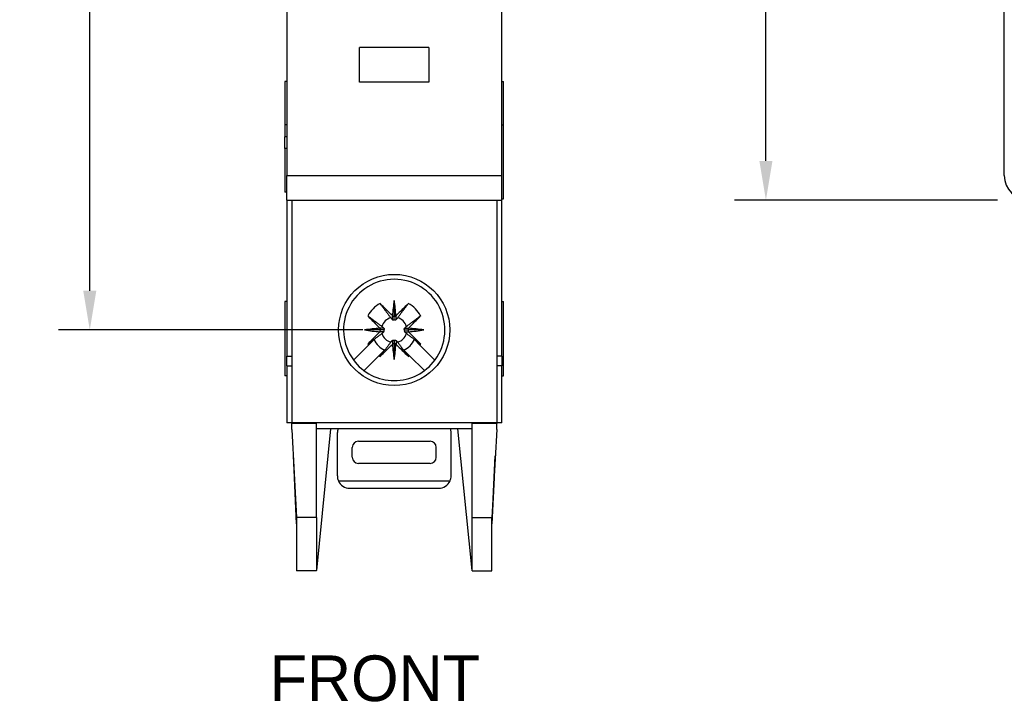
# Model space of a CAD drawing. Header units: inches. Extents: x 640.04 to 648.8, y 478.44 to 488.13.
# Tile 2 of 4: x 640.04 to 643.18, y 483.01 to 485.17. Entities that reach past the tile are written whole.
import ezdxf

# ---------------------------------------------------------------- set-up
doc = ezdxf.new("R2010")
doc.units = ezdxf.units.IN
doc.header["$LTSCALE"] = 8
doc.header["$MEASUREMENT"] = 0
doc.layers.add('Dimensions', color=140, linetype='Continuous')
doc.layers.add('Text', color=140, linetype='Continuous')
doc.dimstyles.get("Standard").update_dxf_attribs({"dimtxt": 0.125, "dimasz": 0.125, "dimexe": 0.1, "dimexo": 0.1, "dimgap": 0.05, "dimtad": 0, "dimtih": 1, "dimtoh": 1, "dimzin": 0, "dimdsep": 46, "dimtxsty": 'Standard', "dimcen": 0, "dimclrd": 256, "dimclre": 256, "dimclrt": 256, "dimadec": 0, "dimazin": 0, "dimtfac": 1, "dimtofl": 0, "dimtmove": 0, "dimatfit": 3, "dimfxl": 0, "dimtolj": 1, "dimtzin": 0, "dimarcsym": 0})

# ---------------------------------------------------------------- blocks, each defined once
blk = doc.blocks.new('*D0')
at = {"layer": 'DEFPOINTS', "color": 0}
for p in [(642.4216, 486.3632), (643.2599, 486.3632), (643.2599, 484.5916)]:
    blk.add_point(p, dxfattribs=at)
at = {"layer": 'Dimensions', "lineweight": -2}
for p, q in [((643.1599, 486.3632), (642.3216, 486.3632)), ((642.4216, 486.2382), (642.4216, 485.694)), ((642.4216, 484.7166), (642.4216, 485.2607)), ((643.1599, 484.5916), (642.3216, 484.5916))]:
    blk.add_line(p, q, dxfattribs=at)
at = {"layer": 'Dimensions'}
for points in [[(642.4007, 486.2382), (642.4424, 486.2382), (642.4216, 486.3632)], [(642.4007, 484.7166), (642.4424, 484.7166), (642.4216, 484.5916)]]:
    blk.add_solid(points, dxfattribs=at)
at = {"layer": 'Dimensions', "insert": (642.4216, 485.4774), "char_height": 0.125, "attachment_point": 5}
blk.add_mtext('\\A1;1.77\\P [45.0]', dxfattribs=at)
blk = doc.blocks.new('*D2')
at = {"layer": 'DEFPOINTS', "color": 0}
for p in [(640.2672, 486.7803), (641.2372, 486.7803), (641.2372, 484.1782)]:
    blk.add_point(p, dxfattribs=at)
at = {"layer": 'Dimensions', "lineweight": -2}
for p, q in [((641.1372, 486.7803), (640.1672, 486.7803)), ((640.2672, 486.6553), (640.2672, 485.6959)), ((640.2672, 484.3032), (640.2672, 485.2626)), ((641.1372, 484.1782), (640.1672, 484.1782))]:
    blk.add_line(p, q, dxfattribs=at)
at = {"layer": 'Dimensions'}
for points in [[(640.2463, 486.6553), (640.288, 486.6553), (640.2672, 486.7803)], [(640.2463, 484.3032), (640.288, 484.3032), (640.2672, 484.1782)]]:
    blk.add_solid(points, dxfattribs=at)
at = {"layer": 'Dimensions', "insert": (640.2672, 485.4792), "char_height": 0.125, "attachment_point": 5}
blk.add_mtext('\\A1;2.60\\P [66.1]', dxfattribs=at)

msp = doc.modelspace()

# ---------------------------------------------------------------- linework, layer by layer
for p, q in [((640.8947, 485.3258), (640.8947, 484.6703)), ((641.5798, 484.6703), (641.5798, 485.327)), ((643.1812, 484.6703), (643.1812, 485.327)), ((641.3475, 485.0778), (641.127, 485.0778)), ((641.127, 484.9675), (641.127, 485.0778)), ((641.3475, 485.0778), (641.3475, 484.9675)), ((640.8888, 484.9695), (640.8888, 484.8317)), ((640.8947, 484.9695), (640.8888, 484.9695)), ((641.3475, 484.9675), (641.127, 484.9675)), ((641.5798, 484.9695), (641.5857, 484.9695)), ((641.5857, 484.8317), (641.5857, 484.9695)), ((640.8888, 484.8317), (640.8888, 484.7939)), ((640.8947, 484.8317), (640.8888, 484.8317)), ((641.5798, 484.8317), (641.5857, 484.8317)), ((641.5857, 484.5955), (641.5857, 484.8317)), ((640.8947, 484.7939), (640.8888, 484.7939)), ((640.8888, 484.7561), (640.8888, 484.7939)), ((640.8888, 484.7561), (640.8888, 484.6171)), ((640.8947, 484.7561), (640.8888, 484.7561)), ((640.8947, 484.6703), (641.5798, 484.6703)), ((640.8947, 484.5916), (640.8947, 484.6703)), ((641.5798, 484.5916), (641.5798, 484.6703)), ((640.8947, 484.6171), (640.8888, 484.6171)), ((640.8947, 484.5916), (641.5798, 484.5916)), ((640.8947, 484.5916), (640.8947, 484.0943)), ((640.9105, 484.5916), (640.9105, 483.8829)), ((641.564, 484.5916), (641.564, 483.8829)), ((641.5798, 484.5955), (641.5857, 484.5955)), ((641.5798, 484.0943), (641.5798, 484.5916)), ((640.8888, 484.2687), (640.8888, 484.0325)), ((640.8947, 484.2687), (640.8888, 484.2687)), ((641.2372, 484.2726), (641.2372, 484.2234)), ((641.5798, 484.2687), (641.5857, 484.2687)), ((641.5857, 484.0325), (641.5857, 484.2687)), ((641.2313, 484.2118), (641.2313, 484.224)), ((641.2372, 484.2117), (641.2372, 484.2234)), ((641.2432, 484.2118), (641.2432, 484.224)), ((641.2036, 484.1841), (641.1914, 484.1841)), ((641.2708, 484.1841), (641.283, 484.1841)), ((641.192, 484.1782), (641.1428, 484.1782)), ((641.2036, 484.1722), (641.1914, 484.1722)), ((641.2037, 484.1782), (641.192, 484.1782)), ((641.2708, 484.1782), (641.2824, 484.1782)), ((641.2708, 484.1722), (641.283, 484.1722)), ((641.3316, 484.1782), (641.2824, 484.1782)), ((641.1551, 484.1295), (641.1076, 484.082)), ((641.1731, 484.1474), (641.1551, 484.1295)), ((641.2313, 484.1446), (641.2313, 484.1324)), ((641.2372, 484.1446), (641.2372, 484.133)), ((641.2372, 484.133), (641.2372, 484.0838)), ((641.2432, 484.1446), (641.2432, 484.1324)), ((641.3014, 484.1474), (641.3193, 484.1295)), ((641.3193, 484.1295), (641.3668, 484.082)), ((640.8947, 484.0943), (640.9105, 484.0943)), ((640.8947, 484.0639), (640.8947, 484.0943)), ((641.1885, 484.0961), (641.141, 484.0486)), ((641.1885, 484.0961), (641.2065, 484.114)), ((641.268, 484.114), (641.2859, 484.0961)), ((641.2859, 484.0961), (641.3334, 484.0486)), ((641.5798, 484.0943), (641.564, 484.0943)), ((641.5798, 484.0943), (641.5798, 484.0639)), ((640.8947, 484.0639), (640.9105, 484.0639)), ((640.8947, 484.0639), (640.8947, 483.8829)), ((641.5798, 484.0639), (641.564, 484.0639)), ((641.5798, 483.8829), (641.5798, 484.0639)), ((640.8947, 484.0325), (640.8888, 484.0325)), ((641.5798, 484.0325), (641.5857, 484.0325)), ((640.9105, 483.8829), (640.8947, 483.8829)), ((641.564, 483.8829), (640.9105, 483.8829)), ((640.9105, 483.8829), (640.9105, 483.8803)), ((640.9892, 483.8803), (640.9105, 483.8803)), ((640.9105, 483.8609), (640.9105, 483.8803)), ((640.9892, 483.5812), (640.9892, 483.8803)), ((641.4853, 483.5812), (641.4853, 483.8803)), ((641.564, 483.8803), (641.4853, 483.8803)), ((641.5798, 483.8829), (641.564, 483.8829)), ((641.564, 483.8829), (641.564, 483.8803)), ((641.564, 483.8609), (641.564, 483.8803)), ((640.9105, 483.8609), (640.9262, 483.5812)), ((641.4853, 483.8632), (640.9892, 483.8632)), ((641.0345, 483.8632), (640.9893, 483.4118)), ((641.0561, 483.7136), (641.0561, 483.8514)), ((641.4183, 483.7136), (641.4183, 483.8514)), ((641.4851, 483.4118), (641.44, 483.8632)), ((641.564, 483.8609), (641.5483, 483.5812)), ((641.1231, 483.8239), (641.3514, 483.8239)), ((640.9151, 483.7778), (640.9262, 483.5488)), ((641.1034, 483.7727), (641.1034, 483.8042)), ((641.3711, 483.7727), (641.3711, 483.8042)), ((641.5483, 483.5488), (641.5593, 483.7778)), ((641.3514, 483.753), (641.1231, 483.753)), ((640.9262, 483.5605), (640.9191, 483.7068)), ((641.0594, 483.6979), (641.415, 483.6979)), ((641.5553, 483.7068), (641.5483, 483.5605)), ((641.0955, 483.6742), (641.379, 483.6742)), ((640.9892, 483.5812), (640.9262, 483.5812)), ((640.9262, 483.5812), (640.9262, 483.4105)), ((640.9892, 483.5812), (640.9892, 483.4118)), ((641.4853, 483.4118), (641.4853, 483.5812)), ((641.4853, 483.5812), (641.5483, 483.5812)), ((641.5483, 483.4105), (641.5483, 483.5812)), ((640.9892, 483.4105), (640.9262, 483.4105)), ((640.9893, 483.4118), (640.9892, 483.4118)), ((640.9892, 483.4105), (640.9893, 483.4118)), ((641.4853, 483.4105), (641.4851, 483.4118)), ((641.4851, 483.4118), (641.4853, 483.4118)), ((641.4853, 483.4105), (641.5483, 483.4105))]:
    msp.add_line(p, q)
at = {"flags": 128}
for points in [[(641.1923, 484.2624), (641.1937, 484.2605), (641.1951, 484.2587), (641.1965, 484.2568), (641.1979, 484.2549), (641.1993, 484.2531), (641.2007, 484.2512), (641.2021, 484.2493), (641.2035, 484.2475), (641.2049, 484.2456), (641.2063, 484.2437), (641.2077, 484.2418), (641.2091, 484.24), (641.2105, 484.2381), (641.2118, 484.2363), (641.2129, 484.2348), (641.2147, 484.2324), (641.2161, 484.2305), (641.2175, 484.2286), (641.219, 484.2267), (641.2204, 484.2248), (641.2218, 484.2229), (641.2233, 484.221), (641.2247, 484.219), (641.2262, 484.2171)], [(641.2483, 484.2171), (641.2497, 484.219), (641.2512, 484.221), (641.2526, 484.2229), (641.2541, 484.2248), (641.2555, 484.2267), (641.2569, 484.2286), (641.2583, 484.2305), (641.2598, 484.2324), (641.2615, 484.2348), (641.2627, 484.2363), (641.264, 484.2381), (641.2654, 484.24), (641.2668, 484.2418), (641.2682, 484.2437), (641.2696, 484.2456), (641.271, 484.2475), (641.2724, 484.2493), (641.2738, 484.2512), (641.2752, 484.2531), (641.2766, 484.2549), (641.278, 484.2568), (641.2794, 484.2587), (641.2808, 484.2605), (641.2822, 484.2624)], [(641.153, 484.2231), (641.1549, 484.2217), (641.1567, 484.2203), (641.1586, 484.2189), (641.1605, 484.2175), (641.1623, 484.2161), (641.1642, 484.2147), (641.1661, 484.2133), (641.1679, 484.2119), (641.1698, 484.2105), (641.1717, 484.2091), (641.1736, 484.2077), (641.1755, 484.2063), (641.1773, 484.2049), (641.1791, 484.2036), (641.1806, 484.2025), (641.183, 484.2007), (641.1849, 484.1993), (641.1868, 484.1979), (641.1887, 484.1964), (641.1906, 484.195), (641.1925, 484.1936), (641.1944, 484.1921), (641.1964, 484.1907), (641.1983, 484.1892)], [(641.2262, 484.2171), (641.2264, 484.2169), (641.2266, 484.2167), (641.2269, 484.2164), (641.2271, 484.2162), (641.2273, 484.216), (641.2275, 484.2158), (641.2277, 484.2156), (641.2279, 484.2153), (641.2281, 484.2151), (641.2283, 484.2149), (641.2285, 484.2147), (641.2288, 484.2144), (641.229, 484.2142), (641.2292, 484.214), (641.2294, 484.2138), (641.2296, 484.2136), (641.2298, 484.2133), (641.23, 484.2131), (641.2302, 484.2129), (641.2305, 484.2127), (641.2307, 484.2124), (641.2309, 484.2122), (641.2311, 484.212), (641.2313, 484.2118)], [(641.2318, 484.2234), (641.2318, 484.2234), (641.2318, 484.2235), (641.2317, 484.2235), (641.2317, 484.2235), (641.2317, 484.2235), (641.2317, 484.2236), (641.2316, 484.2236), (641.2316, 484.2236), (641.2316, 484.2236), (641.2316, 484.2236), (641.2316, 484.2237), (641.2315, 484.2237), (641.2315, 484.2237), (641.2315, 484.2237), (641.2315, 484.2238), (641.2315, 484.2238), (641.2314, 484.2238), (641.2314, 484.2238), (641.2314, 484.2239), (641.2314, 484.2239), (641.2314, 484.2239), (641.2313, 484.2239), (641.2313, 484.2239), (641.2313, 484.224)], [(641.2432, 484.224), (641.2431, 484.2239), (641.2431, 484.2239), (641.2431, 484.2239), (641.2431, 484.2239), (641.2431, 484.2239), (641.243, 484.2238), (641.243, 484.2238), (641.243, 484.2238), (641.243, 484.2238), (641.243, 484.2237), (641.2429, 484.2237), (641.2429, 484.2237), (641.2429, 484.2237), (641.2429, 484.2236), (641.2429, 484.2236), (641.2428, 484.2236), (641.2428, 484.2236), (641.2428, 484.2236), (641.2428, 484.2235), (641.2428, 484.2235), (641.2427, 484.2235), (641.2427, 484.2235), (641.2427, 484.2234), (641.2427, 484.2234)], [(641.2432, 484.2118), (641.2434, 484.212), (641.2436, 484.2122), (641.2438, 484.2124), (641.244, 484.2127), (641.2442, 484.2129), (641.2444, 484.2131), (641.2446, 484.2133), (641.2449, 484.2136), (641.2451, 484.2138), (641.2453, 484.214), (641.2455, 484.2142), (641.2457, 484.2144), (641.2459, 484.2147), (641.2461, 484.2149), (641.2463, 484.2151), (641.2466, 484.2153), (641.2468, 484.2156), (641.247, 484.2158), (641.2472, 484.216), (641.2474, 484.2162), (641.2476, 484.2164), (641.2478, 484.2167), (641.248, 484.2169), (641.2483, 484.2171)], [(641.3215, 484.2231), (641.3196, 484.2217), (641.3177, 484.2203), (641.3159, 484.2189), (641.314, 484.2175), (641.3121, 484.2161), (641.3103, 484.2147), (641.3084, 484.2133), (641.3065, 484.2119), (641.3046, 484.2105), (641.3028, 484.2091), (641.3009, 484.2077), (641.299, 484.2063), (641.2971, 484.2049), (641.2954, 484.2036), (641.2938, 484.2025), (641.2915, 484.2007), (641.2896, 484.1993), (641.2877, 484.1979), (641.2858, 484.1964), (641.2839, 484.195), (641.282, 484.1936), (641.28, 484.1921), (641.2781, 484.1907), (641.2762, 484.1892)], [(641.192, 484.1836), (641.192, 484.1836), (641.1919, 484.1836), (641.1919, 484.1837), (641.1919, 484.1837), (641.1919, 484.1837), (641.1919, 484.1837), (641.1918, 484.1838), (641.1918, 484.1838), (641.1918, 484.1838), (641.1918, 484.1838), (641.1917, 484.1838), (641.1917, 484.1839), (641.1917, 484.1839), (641.1917, 484.1839), (641.1916, 484.1839), (641.1916, 484.1839), (641.1916, 484.184), (641.1916, 484.184), (641.1916, 484.184), (641.1915, 484.184), (641.1915, 484.184), (641.1915, 484.1841), (641.1915, 484.1841), (641.1914, 484.1841)], [(641.1983, 484.1892), (641.1985, 484.189), (641.1987, 484.1888), (641.199, 484.1886), (641.1992, 484.1883), (641.1994, 484.1881), (641.1996, 484.1879), (641.1998, 484.1877), (641.2001, 484.1875), (641.2003, 484.1873), (641.2005, 484.1871), (641.2007, 484.1869), (641.201, 484.1866), (641.2012, 484.1864), (641.2014, 484.1862), (641.2016, 484.186), (641.2018, 484.1858), (641.2021, 484.1856), (641.2023, 484.1854), (641.2025, 484.1852), (641.2027, 484.1849), (641.203, 484.1847), (641.2032, 484.1845), (641.2034, 484.1843), (641.2036, 484.1841)], [(641.2036, 484.1841), (641.2037, 484.184), (641.2038, 484.184), (641.2038, 484.1839), (641.2039, 484.1839), (641.204, 484.1838), (641.204, 484.1838), (641.2041, 484.1837), (641.2041, 484.1837), (641.2042, 484.1836), (641.2043, 484.1835), (641.2043, 484.1835), (641.2044, 484.1834), (641.2044, 484.1833), (641.2045, 484.1833), (641.2045, 484.1832), (641.2046, 484.1831), (641.2046, 484.1831), (641.2047, 484.183), (641.2047, 484.1829), (641.2048, 484.1829), (641.2048, 484.1828), (641.2048, 484.1827), (641.2049, 484.1826), (641.2049, 484.1826)], [(641.2049, 484.1826), (641.205, 484.1824), (641.205, 484.1822), (641.2051, 484.182), (641.2051, 484.1818), (641.2052, 484.1816), (641.2052, 484.1813), (641.2052, 484.1811), (641.2052, 484.1809), (641.2052, 484.1807), (641.2052, 484.1805), (641.2051, 484.1803), (641.2051, 484.1802), (641.205, 484.1799), (641.2049, 484.1797), (641.2048, 484.1795), (641.2048, 484.1794), (641.2047, 484.1792), (641.2045, 484.179), (641.2044, 484.1789), (641.2043, 484.1787), (641.2041, 484.1786), (641.204, 484.1784), (641.2038, 484.1783), (641.2037, 484.1782)], [(641.2313, 484.2118), (641.2314, 484.2117), (641.2314, 484.2116), (641.2315, 484.2116), (641.2315, 484.2115), (641.2316, 484.2115), (641.2316, 484.2114), (641.2317, 484.2113), (641.2317, 484.2113), (641.2318, 484.2112), (641.2319, 484.2112), (641.2319, 484.2111), (641.232, 484.211), (641.2321, 484.211), (641.2321, 484.2109), (641.2322, 484.2109), (641.2323, 484.2108), (641.2323, 484.2108), (641.2324, 484.2107), (641.2325, 484.2107), (641.2325, 484.2107), (641.2326, 484.2106), (641.2327, 484.2106), (641.2328, 484.2105), (641.2329, 484.2105)], [(641.2329, 484.2105), (641.233, 484.2104), (641.2332, 484.2104), (641.2334, 484.2103), (641.2336, 484.2103), (641.2338, 484.2102), (641.2341, 484.2102), (641.2343, 484.2102), (641.2345, 484.2102), (641.2347, 484.2102), (641.2349, 484.2102), (641.2351, 484.2103), (641.2352, 484.2103), (641.2355, 484.2104), (641.2357, 484.2105), (641.2359, 484.2106), (641.236, 484.2106), (641.2362, 484.2107), (641.2364, 484.2109), (641.2365, 484.211), (641.2367, 484.2111), (641.2368, 484.2113), (641.237, 484.2114), (641.2371, 484.2116), (641.2372, 484.2117)], [(641.2372, 484.2117), (641.2374, 484.2116), (641.2375, 484.2114), (641.2376, 484.2113), (641.2378, 484.2111), (641.2379, 484.211), (641.2381, 484.2109), (641.2383, 484.2107), (641.2384, 484.2106), (641.2386, 484.2106), (641.2388, 484.2105), (641.239, 484.2104), (641.2392, 484.2103), (641.2394, 484.2103), (641.2396, 484.2102), (641.2398, 484.2102), (641.24, 484.2102), (641.2402, 484.2102), (641.2404, 484.2102), (641.2406, 484.2102), (641.2408, 484.2103), (641.2411, 484.2103), (641.2412, 484.2104), (641.2414, 484.2104), (641.2416, 484.2105)], [(641.2416, 484.2105), (641.2417, 484.2105), (641.2418, 484.2106), (641.2418, 484.2106), (641.2419, 484.2107), (641.242, 484.2107), (641.2421, 484.2107), (641.2421, 484.2108), (641.2422, 484.2108), (641.2423, 484.2109), (641.2423, 484.2109), (641.2424, 484.211), (641.2425, 484.211), (641.2425, 484.2111), (641.2426, 484.2112), (641.2427, 484.2112), (641.2427, 484.2113), (641.2428, 484.2113), (641.2428, 484.2114), (641.2429, 484.2115), (641.243, 484.2115), (641.243, 484.2116), (641.2431, 484.2116), (641.2431, 484.2117), (641.2432, 484.2118)], [(641.2708, 484.1782), (641.2706, 484.1783), (641.2705, 484.1784), (641.2703, 484.1786), (641.2702, 484.1787), (641.27, 484.1789), (641.2699, 484.179), (641.2698, 484.1792), (641.2697, 484.1794), (641.2696, 484.1795), (641.2695, 484.1797), (641.2695, 484.1799), (641.2694, 484.1802), (641.2693, 484.1803), (641.2693, 484.1805), (641.2693, 484.1807), (641.2693, 484.1809), (641.2693, 484.1811), (641.2693, 484.1813), (641.2693, 484.1816), (641.2693, 484.1818), (641.2694, 484.182), (641.2694, 484.1822), (641.2695, 484.1824), (641.2696, 484.1826)], [(641.2696, 484.1826), (641.2696, 484.1826), (641.2696, 484.1827), (641.2697, 484.1828), (641.2697, 484.1829), (641.2698, 484.1829), (641.2698, 484.183), (641.2698, 484.1831), (641.2699, 484.1831), (641.2699, 484.1832), (641.27, 484.1833), (641.27, 484.1833), (641.2701, 484.1834), (641.2702, 484.1835), (641.2702, 484.1835), (641.2703, 484.1836), (641.2703, 484.1837), (641.2704, 484.1837), (641.2705, 484.1838), (641.2705, 484.1838), (641.2706, 484.1839), (641.2706, 484.1839), (641.2707, 484.184), (641.2708, 484.184), (641.2708, 484.1841)], [(641.2708, 484.1841), (641.2711, 484.1843), (641.2713, 484.1845), (641.2715, 484.1847), (641.2717, 484.1849), (641.272, 484.1852), (641.2722, 484.1854), (641.2724, 484.1856), (641.2726, 484.1858), (641.2728, 484.186), (641.2731, 484.1862), (641.2733, 484.1864), (641.2735, 484.1866), (641.2737, 484.1869), (641.274, 484.1871), (641.2742, 484.1873), (641.2744, 484.1875), (641.2746, 484.1877), (641.2748, 484.1879), (641.2751, 484.1881), (641.2753, 484.1883), (641.2755, 484.1886), (641.2757, 484.1888), (641.276, 484.189), (641.2762, 484.1892)], [(641.283, 484.1841), (641.283, 484.1841), (641.283, 484.1841), (641.283, 484.184), (641.2829, 484.184), (641.2829, 484.184), (641.2829, 484.184), (641.2829, 484.184), (641.2828, 484.1839), (641.2828, 484.1839), (641.2828, 484.1839), (641.2828, 484.1839), (641.2827, 484.1839), (641.2827, 484.1838), (641.2827, 484.1838), (641.2827, 484.1838), (641.2827, 484.1838), (641.2826, 484.1838), (641.2826, 484.1837), (641.2826, 484.1837), (641.2826, 484.1837), (641.2826, 484.1837), (641.2825, 484.1836), (641.2825, 484.1836), (641.2825, 484.1836)], [(641.153, 484.1333), (641.1549, 484.1346), (641.1567, 484.136), (641.1586, 484.1374), (641.1605, 484.1388), (641.1623, 484.1402), (641.1642, 484.1416), (641.1661, 484.143), (641.1679, 484.1444), (641.1698, 484.1458), (641.1717, 484.1472), (641.1736, 484.1486), (641.1755, 484.15), (641.1773, 484.1514), (641.1791, 484.1527), (641.1806, 484.1539), (641.183, 484.1556), (641.1849, 484.1571), (641.1868, 484.1585), (641.1887, 484.1599), (641.1906, 484.1613), (641.1925, 484.1628), (641.1944, 484.1642), (641.1964, 484.1657), (641.1983, 484.1672)], [(641.192, 484.1727), (641.192, 484.1727), (641.1919, 484.1727), (641.1919, 484.1727), (641.1919, 484.1726), (641.1919, 484.1726), (641.1919, 484.1726), (641.1918, 484.1726), (641.1918, 484.1726), (641.1918, 484.1725), (641.1918, 484.1725), (641.1917, 484.1725), (641.1917, 484.1725), (641.1917, 484.1725), (641.1917, 484.1724), (641.1916, 484.1724), (641.1916, 484.1724), (641.1916, 484.1724), (641.1916, 484.1724), (641.1916, 484.1723), (641.1915, 484.1723), (641.1915, 484.1723), (641.1915, 484.1723), (641.1915, 484.1723), (641.1914, 484.1722)], [(641.1983, 484.1672), (641.1985, 484.1674), (641.1987, 484.1676), (641.199, 484.1678), (641.1992, 484.168), (641.1994, 484.1682), (641.1996, 484.1684), (641.1998, 484.1686), (641.2001, 484.1688), (641.2003, 484.1691), (641.2005, 484.1693), (641.2007, 484.1695), (641.201, 484.1697), (641.2012, 484.1699), (641.2014, 484.1701), (641.2016, 484.1703), (641.2018, 484.1705), (641.2021, 484.1708), (641.2023, 484.171), (641.2025, 484.1712), (641.2027, 484.1714), (641.203, 484.1716), (641.2032, 484.1718), (641.2034, 484.172), (641.2036, 484.1722)], [(641.2036, 484.1722), (641.2037, 484.1723), (641.2038, 484.1723), (641.2038, 484.1724), (641.2039, 484.1725), (641.204, 484.1725), (641.204, 484.1726), (641.2041, 484.1726), (641.2041, 484.1727), (641.2042, 484.1727), (641.2043, 484.1728), (641.2043, 484.1729), (641.2044, 484.1729), (641.2044, 484.173), (641.2045, 484.1731), (641.2045, 484.1731), (641.2046, 484.1732), (641.2046, 484.1733), (641.2047, 484.1733), (641.2047, 484.1734), (641.2048, 484.1735), (641.2048, 484.1736), (641.2048, 484.1736), (641.2049, 484.1737), (641.2049, 484.1738)], [(641.2049, 484.1738), (641.205, 484.174), (641.205, 484.1742), (641.2051, 484.1743), (641.2051, 484.1746), (641.2052, 484.1748), (641.2052, 484.175), (641.2052, 484.1752), (641.2052, 484.1754), (641.2052, 484.1756), (641.2052, 484.1758), (641.2051, 484.176), (641.2051, 484.1762), (641.205, 484.1764), (641.2049, 484.1766), (641.2048, 484.1768), (641.2048, 484.177), (641.2047, 484.1771), (641.2045, 484.1773), (641.2044, 484.1775), (641.2043, 484.1776), (641.2041, 484.1778), (641.204, 484.1779), (641.2038, 484.178), (641.2037, 484.1782)], [(641.2708, 484.1782), (641.2706, 484.178), (641.2705, 484.1779), (641.2703, 484.1778), (641.2702, 484.1776), (641.27, 484.1775), (641.2699, 484.1773), (641.2698, 484.1771), (641.2697, 484.177), (641.2696, 484.1768), (641.2695, 484.1766), (641.2695, 484.1764), (641.2694, 484.1762), (641.2693, 484.176), (641.2693, 484.1758), (641.2693, 484.1756), (641.2693, 484.1754), (641.2693, 484.1752), (641.2693, 484.175), (641.2693, 484.1748), (641.2693, 484.1746), (641.2694, 484.1743), (641.2694, 484.1742), (641.2695, 484.174), (641.2696, 484.1738)], [(641.2696, 484.1738), (641.2696, 484.1737), (641.2696, 484.1736), (641.2697, 484.1736), (641.2697, 484.1735), (641.2698, 484.1734), (641.2698, 484.1733), (641.2698, 484.1733), (641.2699, 484.1732), (641.2699, 484.1731), (641.27, 484.1731), (641.27, 484.173), (641.2701, 484.1729), (641.2702, 484.1729), (641.2702, 484.1728), (641.2703, 484.1727), (641.2703, 484.1727), (641.2704, 484.1726), (641.2705, 484.1726), (641.2705, 484.1725), (641.2706, 484.1725), (641.2706, 484.1724), (641.2707, 484.1723), (641.2708, 484.1723), (641.2708, 484.1722)], [(641.2708, 484.1722), (641.2711, 484.172), (641.2713, 484.1718), (641.2715, 484.1716), (641.2717, 484.1714), (641.272, 484.1712), (641.2722, 484.171), (641.2724, 484.1708), (641.2726, 484.1705), (641.2728, 484.1703), (641.2731, 484.1701), (641.2733, 484.1699), (641.2735, 484.1697), (641.2737, 484.1695), (641.274, 484.1693), (641.2742, 484.1691), (641.2744, 484.1688), (641.2746, 484.1686), (641.2748, 484.1684), (641.2751, 484.1682), (641.2753, 484.168), (641.2755, 484.1678), (641.2757, 484.1676), (641.276, 484.1674), (641.2762, 484.1672)], [(641.2762, 484.1672), (641.2781, 484.1657), (641.28, 484.1642), (641.282, 484.1628), (641.2839, 484.1613), (641.2858, 484.1599), (641.2877, 484.1585), (641.2896, 484.1571), (641.2915, 484.1556), (641.2938, 484.1539), (641.2954, 484.1527), (641.2971, 484.1514), (641.299, 484.15), (641.3009, 484.1486), (641.3028, 484.1472), (641.3046, 484.1458), (641.3065, 484.1444), (641.3084, 484.143), (641.3103, 484.1416), (641.3121, 484.1402), (641.314, 484.1388), (641.3159, 484.1374), (641.3177, 484.136), (641.3196, 484.1346), (641.3215, 484.1333)], [(641.283, 484.1722), (641.283, 484.1723), (641.283, 484.1723), (641.283, 484.1723), (641.2829, 484.1723), (641.2829, 484.1723), (641.2829, 484.1724), (641.2829, 484.1724), (641.2828, 484.1724), (641.2828, 484.1724), (641.2828, 484.1724), (641.2828, 484.1725), (641.2827, 484.1725), (641.2827, 484.1725), (641.2827, 484.1725), (641.2827, 484.1725), (641.2827, 484.1726), (641.2826, 484.1726), (641.2826, 484.1726), (641.2826, 484.1726), (641.2826, 484.1726), (641.2826, 484.1727), (641.2825, 484.1727), (641.2825, 484.1727), (641.2825, 484.1727)], [(641.2262, 484.1392), (641.2247, 484.1373), (641.2233, 484.1354), (641.2218, 484.1334), (641.2204, 484.1315), (641.219, 484.1296), (641.2175, 484.1277), (641.2161, 484.1258), (641.2147, 484.1239), (641.2129, 484.1216), (641.2118, 484.12), (641.2105, 484.1183), (641.2091, 484.1164), (641.2077, 484.1145), (641.2063, 484.1126), (641.2049, 484.1108), (641.2035, 484.1089), (641.2021, 484.107), (641.2007, 484.1051), (641.1993, 484.1033), (641.1979, 484.1014), (641.1965, 484.0995), (641.1951, 484.0977), (641.1937, 484.0958), (641.1923, 484.0939)], [(641.2262, 484.1392), (641.2264, 484.1395), (641.2266, 484.1397), (641.2269, 484.1399), (641.2271, 484.1401), (641.2273, 484.1403), (641.2275, 484.1406), (641.2277, 484.1408), (641.2279, 484.141), (641.2281, 484.1412), (641.2283, 484.1414), (641.2285, 484.1417), (641.2288, 484.1419), (641.229, 484.1421), (641.2292, 484.1423), (641.2294, 484.1426), (641.2296, 484.1428), (641.2298, 484.143), (641.23, 484.1432), (641.2302, 484.1434), (641.2305, 484.1437), (641.2307, 484.1439), (641.2309, 484.1441), (641.2311, 484.1443), (641.2313, 484.1446)], [(641.2313, 484.1446), (641.2314, 484.1446), (641.2314, 484.1447), (641.2315, 484.1448), (641.2315, 484.1448), (641.2316, 484.1449), (641.2316, 484.145), (641.2317, 484.145), (641.2317, 484.1451), (641.2318, 484.1451), (641.2319, 484.1452), (641.2319, 484.1452), (641.232, 484.1453), (641.2321, 484.1454), (641.2321, 484.1454), (641.2322, 484.1455), (641.2323, 484.1455), (641.2323, 484.1456), (641.2324, 484.1456), (641.2325, 484.1456), (641.2325, 484.1457), (641.2326, 484.1457), (641.2327, 484.1458), (641.2328, 484.1458), (641.2329, 484.1458)], [(641.2313, 484.1324), (641.2313, 484.1324), (641.2313, 484.1324), (641.2314, 484.1324), (641.2314, 484.1325), (641.2314, 484.1325), (641.2314, 484.1325), (641.2314, 484.1325), (641.2315, 484.1326), (641.2315, 484.1326), (641.2315, 484.1326), (641.2315, 484.1326), (641.2315, 484.1327), (641.2316, 484.1327), (641.2316, 484.1327), (641.2316, 484.1327), (641.2316, 484.1327), (641.2316, 484.1328), (641.2317, 484.1328), (641.2317, 484.1328), (641.2317, 484.1328), (641.2317, 484.1329), (641.2318, 484.1329), (641.2318, 484.1329), (641.2318, 484.1329)], [(641.2329, 484.1458), (641.233, 484.1459), (641.2332, 484.146), (641.2334, 484.146), (641.2336, 484.1461), (641.2338, 484.1461), (641.2341, 484.1461), (641.2343, 484.1462), (641.2345, 484.1461), (641.2347, 484.1461), (641.2349, 484.1461), (641.2351, 484.1461), (641.2352, 484.146), (641.2355, 484.146), (641.2357, 484.1459), (641.2359, 484.1458), (641.236, 484.1457), (641.2362, 484.1456), (641.2364, 484.1455), (641.2365, 484.1454), (641.2367, 484.1452), (641.2368, 484.1451), (641.237, 484.1449), (641.2371, 484.1448), (641.2372, 484.1446)], [(641.2372, 484.1446), (641.2374, 484.1448), (641.2375, 484.1449), (641.2376, 484.1451), (641.2378, 484.1452), (641.2379, 484.1454), (641.2381, 484.1455), (641.2383, 484.1456), (641.2384, 484.1457), (641.2386, 484.1458), (641.2388, 484.1459), (641.239, 484.146), (641.2392, 484.146), (641.2394, 484.1461), (641.2396, 484.1461), (641.2398, 484.1461), (641.24, 484.1461), (641.2402, 484.1462), (641.2404, 484.1461), (641.2406, 484.1461), (641.2408, 484.1461), (641.2411, 484.146), (641.2412, 484.146), (641.2414, 484.1459), (641.2416, 484.1458)], [(641.2416, 484.1458), (641.2417, 484.1458), (641.2418, 484.1458), (641.2418, 484.1457), (641.2419, 484.1457), (641.242, 484.1456), (641.2421, 484.1456), (641.2421, 484.1456), (641.2422, 484.1455), (641.2423, 484.1455), (641.2423, 484.1454), (641.2424, 484.1454), (641.2425, 484.1453), (641.2425, 484.1452), (641.2426, 484.1452), (641.2427, 484.1451), (641.2427, 484.1451), (641.2428, 484.145), (641.2428, 484.145), (641.2429, 484.1449), (641.243, 484.1448), (641.243, 484.1448), (641.2431, 484.1447), (641.2431, 484.1446), (641.2432, 484.1446)], [(641.2427, 484.1329), (641.2427, 484.1329), (641.2427, 484.1329), (641.2427, 484.1329), (641.2428, 484.1328), (641.2428, 484.1328), (641.2428, 484.1328), (641.2428, 484.1328), (641.2428, 484.1327), (641.2429, 484.1327), (641.2429, 484.1327), (641.2429, 484.1327), (641.2429, 484.1327), (641.2429, 484.1326), (641.243, 484.1326), (641.243, 484.1326), (641.243, 484.1326), (641.243, 484.1325), (641.243, 484.1325), (641.2431, 484.1325), (641.2431, 484.1325), (641.2431, 484.1324), (641.2431, 484.1324), (641.2431, 484.1324), (641.2432, 484.1324)], [(641.2432, 484.1446), (641.2434, 484.1443), (641.2436, 484.1441), (641.2438, 484.1439), (641.244, 484.1437), (641.2442, 484.1434), (641.2444, 484.1432), (641.2446, 484.143), (641.2449, 484.1428), (641.2451, 484.1426), (641.2453, 484.1423), (641.2455, 484.1421), (641.2457, 484.1419), (641.2459, 484.1417), (641.2461, 484.1414), (641.2463, 484.1412), (641.2466, 484.141), (641.2468, 484.1408), (641.247, 484.1406), (641.2472, 484.1403), (641.2474, 484.1401), (641.2476, 484.1399), (641.2478, 484.1397), (641.248, 484.1395), (641.2483, 484.1392)], [(641.2483, 484.1392), (641.2497, 484.1373), (641.2512, 484.1354), (641.2526, 484.1334), (641.2541, 484.1315), (641.2555, 484.1296), (641.2569, 484.1277), (641.2583, 484.1258), (641.2598, 484.1239), (641.2615, 484.1216), (641.2627, 484.12), (641.264, 484.1183), (641.2654, 484.1164), (641.2668, 484.1145), (641.2682, 484.1126), (641.2696, 484.1108), (641.271, 484.1089), (641.2724, 484.107), (641.2738, 484.1051), (641.2752, 484.1033), (641.2766, 484.1014), (641.278, 484.0995), (641.2794, 484.0977), (641.2808, 484.0958), (641.2822, 484.0939)]]:
    msp.add_lwpolyline(points, dxfattribs=at)
msp.add_circle((641.2372, 484.1782), 0.1772)
for centre, radius, start, end in [((643.2599, 484.6703), 0.0787, 180, 270), ((641.2372, 484.1782), 0.1614, 90, 216.2626), ((641.2372, 484.1782), 0.1614, 323.7374, 90), ((641.2372, 484.1782), 0.0955, 118.0665, 151.9335), ((641.2372, 484.1782), 0.0955, 28.0665, 61.9335), ((641.2372, 484.1782), 0.0405, 105.7988, 164.2012), ((641.2372, 484.1782), 0.0405, 15.7988, 74.2012), ((641.2372, 484.1782), 0.0405, 195.7988, 254.2012), ((641.2372, 484.1782), 0.0405, 285.7988, 344.2012), ((641.2372, 484.1782), 0.0955, 208.0665, 210.6744), ((641.2372, 484.1782), 0.0712, 205.6103, 244.3897), ((641.2372, 484.1782), 0.0712, 295.6103, 334.3897), ((641.2372, 484.1782), 0.0955, 329.3256, 331.9335), ((641.2372, 484.1782), 0.0955, 239.3256, 241.9335), ((641.2372, 484.1782), 0.0955, 298.0665, 300.6744), ((641.2372, 484.1782), 0.1614, 216.2626, 323.7374), ((641.0955, 483.8514), 0.0394, 162.5636, 180), ((641.379, 483.8514), 0.0394, 0, 17.4364), ((641.1231, 483.8042), 0.0197, 90, 180), ((641.3514, 483.8042), 0.0197, 0, 90), ((641.1231, 483.7727), 0.0197, 180, 270), ((641.3514, 483.7727), 0.0197, 270, 0), ((641.0955, 483.7136), 0.0394, 180, 203.5782), ((641.379, 483.7136), 0.0394, 336.4218, 0), ((641.0955, 483.7136), 0.0394, 203.5782, 270), ((641.379, 483.7136), 0.0394, 270, 336.4218)]:
    msp.add_arc(centre, radius, start, end)
for centre, major_axis, ratio, start_param, end_param in [((641.2335, 484.1745), (-0.3332, 0.3349), 0.070844, 4.79004, 4.907091), ((641.4703, 484.1871), (0.013, -0.3382), 0.706586, 4.429905, 4.577742), ((641.0041, 484.1871), (-0.013, -0.3382), 0.706586, 1.705443, 1.85328), ((641.241, 484.1745), (0.3332, 0.3349), 0.070844, 1.376094, 1.493146), ((641.2409, 484.1819), (-0.3349, 0.3332), 0.070844, 1.376094, 1.493146), ((641.2343, 484.2259), (0.00265, -0.00282), 0.904578, 4.735779, 6.406297), ((641.2402, 484.2259), (-0.00265, -0.00282), 0.904578, 6.160074, 7.830592), ((641.2335, 484.1819), (0.3349, 0.3332), 0.070844, 4.79004, 4.907091), ((641.2283, 483.9451), (0.3382, -0.013), 0.706586, 1.705443, 1.85328), ((641.1895, 484.1811), (0.00282, -0.00265), 0.904578, 6.160074, 7.830592), ((641.285, 484.1811), (-0.00282, -0.00265), 0.904578, 4.735779, 6.406297), ((641.2462, 483.9451), (-0.3382, -0.013), 0.706586, 4.429905, 4.577742), ((641.2283, 484.4113), (-0.3382, -0.013), 0.706586, 1.288312, 1.43615), ((641.2409, 484.1744), (-0.3349, -0.3332), 0.070844, 4.79004, 4.907091), ((641.1895, 484.1752), (0.00282, 0.00265), 0.904578, 4.735779, 6.406297), ((641.285, 484.1752), (-0.00282, 0.00265), 0.904578, 6.160074, 7.830592), ((641.2462, 484.4113), (0.3382, -0.013), 0.706586, 4.847036, 4.994873), ((641.2335, 484.1744), (0.3349, -0.3332), 0.070844, 1.376094, 1.493146), ((641.2335, 484.1819), (-0.3332, -0.3349), 0.070844, 1.376094, 1.493146), ((641.2343, 484.1305), (0.00265, 0.00282), 0.904578, 6.160074, 7.830592), ((641.4703, 484.1692), (-0.013, -0.3382), 0.706586, 4.847036, 4.994873), ((641.2402, 484.1305), (-0.00265, 0.00282), 0.904578, 4.735779, 6.406297), ((641.0041, 484.1692), (0.013, -0.3382), 0.706586, 1.288312, 1.43615), ((641.241, 484.1819), (0.3332, -0.3349), 0.070844, 4.79004, 4.907091)]:
    msp.add_ellipse(centre, major_axis=major_axis, ratio=ratio, start_param=start_param, end_param=end_param)

# ---------------------------------------------------------------- texts
at = {"layer": 'Text', "insert": (641.1484, 483.0677), "char_height": 0.14545, "width": 1.414916, "attachment_point": 5}
msp.add_mtext(' FRONT', dxfattribs=at)

# ---------------------------------------------------------------- dimensions: what is measured, and where the dimension line sits
at = {"layer": 'Dimensions'}
for base, p1, p2, picture, middle in [((640.2672, 486.7803), (641.2372, 484.1782), (641.2372, 486.7803), '*D2', (640.2672, 485.4792)), ((642.4216, 486.3632), (643.2599, 484.5916), (643.2599, 486.3632), '*D0', (642.4216, 485.4774))]:
    dim = msp.add_linear_dim(base=base, p1=p1, p2=p2, angle=90, dimstyle='Standard', override={"dimpost": '\\X'}, dxfattribs=at)
    dim.commit()
    dim.dimension.update_dxf_attribs({"geometry": picture, "text_midpoint": middle, "dimtype": 160})

doc.saveas('drawing.dxf')
